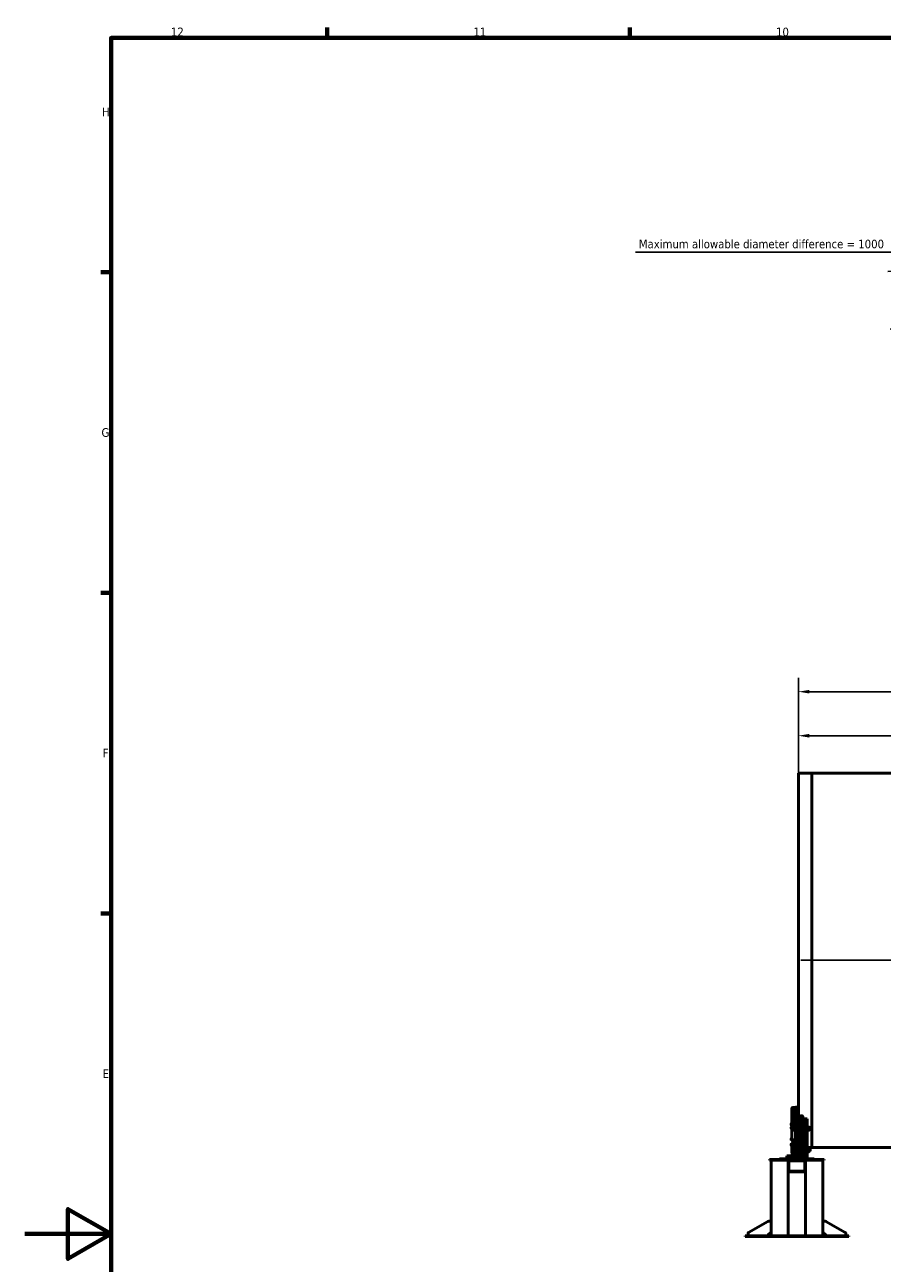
# Model space of a CAD drawing. Header units: millimetres. Extents: x 0 to 63075, y 0 to 44550.
# Tile 7 of 31: x 0 to 14897, y 21767 to 43280. Entities that reach past the tile are written whole.
import ezdxf

# ---------------------------------------------------------------- set-up
doc = ezdxf.new("R2010")
doc.units = ezdxf.units.MM
doc.header["$LTSCALE"] = 75
for name, color, linetype, lineweight in [('Border (ISO)', 7, 'Continuous', 70), ('Centerline (ISO)', 7, 'Continuous', 25), ('Dimension (ISO)', 7, 'Continuous', 25), ('Visible (ISO)', 7, 'Continuous', 50)]:
    doc.layers.add(name, color=color, linetype=linetype, lineweight=lineweight)
doc.styles.add('Label Text (ISO)', font='tahoma.ttf')
doc.styles.add('Note Text (ISO)', font='tahoma.ttf')
doc.dimstyles.new('Default (ISO)', dxfattribs={"dimscale": 75, "dimtxt": 2, "dimasz": 2.5, "dimexe": 3.175, "dimexo": 0, "dimgap": 0.762, "dimtad": 1, "dimrnd": 1e-08, "dimtxsty": 'Note Text (ISO)', "dimcen": 0.09, "dimdle": 10, "dimclrd": 256, "dimclre": 256, "dimclrt": 256, "dimazin": 2, "dimtfac": 1, "dimtmove": 0, "dimatfit": 3, "dimfxl": 1, "dimtolj": 1, "dimtzin": 0, "dimlwd": -1, "dimlwe": -1, "dimarcsym": 0})

# ---------------------------------------------------------------- blocks, each defined once
blk = doc.blocks.new('Borders Default Border')
at = {"layer": 'Border (ISO)'}
for p, q in [((70.08, 574), (70.08, 576.4)), ((140.17, 574), (140.17, 576.4)), ((20, 519.75), (17.6, 519.75)), ((20, 445.5), (17.6, 445.5)), ((20, 371.25), (17.6, 371.25))]:
    blk.add_line(p, q, dxfattribs=at)
at = {"layer": 'Border (ISO)', "flags": 128}
for points in [[(20, 20), (20, 574), (821, 574), (821, 20), (20, 20)], [(0, 297), (20, 297), (10, 302.77), (10, 291.23), (20, 297)]]:
    blk.add_lwpolyline(points, dxfattribs=at)
at = {"layer": 'Border (ISO)', "char_height": 2, "attachment_point": 7, "style": 'Label Text (ISO)'}
for s, insert in [('12', (33.84, 574.4)), ('11', (103.92, 574.4)), ('10', (174.01, 574.36)), ('H', (17.87, 555.87)), ('G', (17.77, 481.59)), ('F', (18.08, 407.37)), ('E', (18.03, 333.12))]:
    blk.add_mtext(s, dxfattribs=dict(at, insert=insert))
blk = doc.blocks.new('*D7')
at = {"layer": 'Defpoints', "color": 0, "transparency": 16777216}
for p in [(13440, 30930), (13440, 30280), (23190, 27030)]:
    blk.add_point(p, dxfattribs=at)
at = {"layer": 'Dimension (ISO)', "transparency": 16777216}
for p, q in [((13440, 30280), (13440, 31168)), ((23190, 27030), (23190, 31168)), ((23003, 30930), (13628, 30930))]:
    blk.add_line(p, q, dxfattribs=at)
for points in [[(13628, 30961), (13628, 30898), (13440, 30930)], [(23003, 30961), (23003, 30898), (23190, 30930)]]:
    blk.add_solid(points, dxfattribs=at)
at = {"layer": 'Dimension (ISO)', "transparency": 16777216, "insert": (17688, 31143), "char_height": 150, "attachment_point": 1, "style": 'Note Text (ISO)'}
blk.add_mtext('\\A1;9750', dxfattribs=at)
blk = doc.blocks.new('*D16')
at = {"layer": 'Defpoints', "color": 0, "transparency": 16777216}
for p in [(39890, 40110), (15274, 38002), (16122, 38040)]:
    blk.add_point(p, dxfattribs=at)
at = {"layer": 'Dimension (ISO)', "transparency": 16777216}
for p, q in [((39890, 40110), (14992, 38991)), ((10611, 39329), (15215, 39329)), ((15215, 39329), (15229, 39001)), ((15238, 38814), (15266, 38190)), ((16122, 38040), (15036, 37992))]:
    blk.add_line(p, q, dxfattribs=at)
for points in [[(15269, 38815), (15207, 38813), (15229, 39001)], [(15297, 38191), (15235, 38188), (15274, 38002)]]:
    blk.add_solid(points, dxfattribs=at)
at = {"layer": 'Dimension (ISO)', "transparency": 16777216, "insert": (10668, 39546), "char_height": 150, "attachment_point": 1, "style": 'Note Text (ISO)'}
blk.add_mtext('\\A1;\\fTahoma|b0|i0;\\H149.0446;Maximum allowable diameter difference = 1000', dxfattribs=at)
blk = doc.blocks.new('*D28')
at = {"layer": 'Defpoints', "color": 0, "transparency": 16777216}
for p in [(40166, 31695), (13440, 30280), (40166, 30280)]:
    blk.add_point(p, dxfattribs=at)
at = {"layer": 'Dimension (ISO)', "transparency": 16777216}
for p, q in [((13440, 30280), (13440, 31933)), ((40166, 30280), (40166, 31933)), ((13628, 31695), (39979, 31695))]:
    blk.add_line(p, q, dxfattribs=at)
for points in [[(13628, 31726), (13628, 31664), (13440, 31695)], [(39979, 31726), (39979, 31664), (40166, 31695)]]:
    blk.add_solid(points, dxfattribs=at)
at = {"layer": 'Dimension (ISO)', "transparency": 16777216, "insert": (26532, 31908), "char_height": 150, "attachment_point": 1, "style": 'Note Text (ISO)'}
blk.add_mtext('\\A1;30000', dxfattribs=at)

msp = doc.modelspace()

# ---------------------------------------------------------------- linework, layer by layer
at = {"layer": 'Centerline (ISO)', "linetype": 'Continuous'}
msp.add_line((13484.5155, 27029.624), (40121.7091, 27029.624), dxfattribs=at)
at = {"layer": 'Visible (ISO)'}
for p, q in [((13440.0155, 30279.624), (13440.0155, 24480.1688)), ((13672.0155, 30279.624), (13440.0155, 30279.624)), ((13672.0155, 30279.624), (13672.0155, 23779.624)), ((13672.0155, 30279.624), (26935.9899, 30279.624)), ((13672.0155, 23779.624), (13672.0155, 30279.624)), ((13328.0155, 24460.408), (13328.0155, 24433.5612)), ((13328.0155, 24433.5612), (13328.0155, 24199.7343)), ((13338.0155, 24206.4425), (13338.0155, 24433.5612)), ((13342.0155, 24471.1926), (13390.0155, 24471.1926)), ((13342.0155, 24467.408), (13390.0155, 24467.408)), ((13390.0155, 24440.5612), (13342.0155, 24440.5612)), ((13390.0155, 24435.5612), (13342.0155, 24435.5612)), ((13345.0155, 24431.65), (13345.0155, 24435.3102)), ((13345.0155, 24206.7343), (13345.0155, 24431.65)), ((13390.0155, 24460.1688), (13390.0155, 24480.1688)), ((13440.0155, 24480.1688), (13390.0155, 24480.1688)), ((13390.0155, 24460.1688), (13390.0155, 23630.1688)), ((13440.0155, 24480.1688), (13440.0155, 24460.1688)), ((13440.0155, 24460.1688), (13440.0155, 23630.1688)), ((13480.0155, 24324.9346), (13505.0155, 24324.9346)), ((13515.0155, 24302.5822), (13515.0155, 24320.7084)), ((13315.0154, 24193.2346), (13316.0203, 24194.975)), ((13315.0154, 24193.2346), (13315.0154, 24191.5369)), ((13315.0154, 24191.5369), (13315.0154, 24181.0569)), ((13315.0154, 24181.0569), (13315.0154, 24170.7546)), ((13315.0154, 24170.7546), (13315.0154, 24169.2346)), ((13315.0154, 24169.2346), (13316.0203, 24167.4941)), ((13315.0154, 24130.7833), (13315.5862, 24131.772)), ((13315.0154, 24130.7833), (13315.0154, 24128.3035)), ((13315.0154, 24128.3035), (13315.0154, 24117.2169)), ((13315.0154, 24117.2169), (13315.0154, 24107.6967)), ((13315.0154, 24107.6967), (13315.0154, 24106.7833)), ((13315.0154, 24106.7833), (13315.5862, 24105.7946)), ((13324.2154, 24195.0894), (13316.0872, 24195.0894)), ((13324.2154, 24187.9843), (13316.0872, 24187.9843)), ((13324.2154, 24174.1294), (13316.0872, 24174.1294)), ((13324.2154, 24167.3797), (13316.0872, 24167.3797)), ((13324.2154, 24132.5212), (13316.0872, 24132.5212)), ((13324.2154, 24124.0859), (13316.0872, 24124.0859)), ((13324.2154, 24110.348), (13316.0872, 24110.348)), ((13324.2154, 24105.0455), (13316.0872, 24105.0455)), ((13324.2154, 24195.0894), (13324.2154, 24187.9843)), ((13324.2154, 24192.4796), (13325.0155, 24192.4796)), ((13324.2154, 24187.9843), (13324.2154, 24174.1294)), ((13324.2154, 24174.1294), (13324.2154, 24167.3797)), ((13324.2154, 24169.9896), (13325.0155, 24169.9896)), ((13324.2154, 24132.5212), (13324.2154, 24124.0859)), ((13324.2154, 24130.0283), (13325.0155, 24130.0283)), ((13324.2154, 24124.0859), (13324.2154, 24110.348)), ((13324.2154, 24110.348), (13324.2154, 24105.0455)), ((13324.2154, 24107.5383), (13325.0155, 24107.5383)), ((13325.0155, 24195.4846), (13325.7655, 24196.2346)), ((13325.0155, 24166.9846), (13325.0155, 24195.4846)), ((13325.0155, 24166.9846), (13325.7655, 24166.2346)), ((13325.0155, 24133.0333), (13325.7655, 24133.7833)), ((13325.0155, 24104.5333), (13325.0155, 24133.0333)), ((13325.0155, 24104.5333), (13325.7655, 24103.7833)), ((13325.7655, 24196.2346), (13325.7655, 24166.2346)), ((13325.7655, 24196.2346), (13328.0155, 24196.2346)), ((13325.7655, 24166.2346), (13328.0155, 24166.2346)), ((13325.7655, 24133.7833), (13325.7655, 24103.7833)), ((13325.7655, 24133.7833), (13328.0155, 24133.7833)), ((13325.7655, 24103.7833), (13328.0155, 24103.7833)), ((13328.0155, 24199.7343), (13328.0155, 24172.8875)), ((13328.0155, 24165.3875), (13328.0155, 24172.8875)), ((13328.0155, 24165.3875), (13328.0155, 24158.5574)), ((13328.0155, 24154.2273), (13328.0155, 24158.5574)), ((13328.0155, 23920.7273), (13328.0155, 24154.2273)), ((13338.0155, 24172.8875), (13338.0155, 24165.3875)), ((13340.2655, 24166.2346), (13338.0155, 24166.2346)), ((13338.0155, 24158.5574), (13338.0155, 24165.3875)), ((13338.0155, 24158.5574), (13338.0155, 24154.2273)), ((13340.2655, 24166.2346), (13340.2655, 24174.686)), ((13341.0155, 24166.9846), (13340.2655, 24166.2346)), ((13341.0155, 24174.824), (13341.0155, 24166.9846)), ((13341.0155, 24173.2346), (13345.0155, 24173.2346)), ((13342.0155, 24229.0323), (13345.0155, 24229.0323)), ((13342.0155, 24206.7343), (13390.0155, 24206.7343)), ((13390.0155, 24179.8875), (13342.0155, 24179.8875)), ((13390.0155, 24174.8875), (13342.0155, 24174.8875)), ((13342.0155, 24150.7632), (13390.0155, 24150.7632)), ((13390.0155, 24142.1029), (13342.0155, 24142.1029)), ((13345.0155, 24150.7632), (13345.0155, 24174.8875)), ((13362.5154, 24132.6688), (13362.5154, 24118.9188)), ((13362.5154, 24118.9188), (13362.5154, 24091.4188)), ((13384.2154, 24132.6688), (13364.9716, 24132.6688)), ((13384.2154, 24105.1688), (13364.9716, 24105.1688)), ((13377.0154, 24260.8145), (13377.4648, 24261.5929)), ((13377.0154, 24260.8145), (13377.0154, 24260.0835)), ((13377.0154, 24260.0835), (13377.0154, 24250.8773)), ((13377.0154, 24250.8773), (13377.0154, 24239.6083)), ((13377.0154, 24239.6083), (13377.0154, 24236.8145)), ((13377.0154, 24236.8145), (13377.4648, 24236.0361)), ((13386.2154, 24262.4646), (13378.0872, 24262.4646)), ((13386.2154, 24257.7024), (13378.0872, 24257.7024)), ((13386.2154, 24244.0523), (13378.0872, 24244.0523)), ((13386.2154, 24235.1643), (13378.0872, 24235.1643)), ((13384.2154, 24132.6688), (13384.2154, 24105.1688)), ((13384.2154, 24130.7238), (13385.0155, 24130.7238)), ((13384.2154, 24105.1688), (13384.2154, 24077.6688)), ((13385.0155, 24136.9188), (13386.2655, 24138.1688)), ((13385.0155, 24073.4188), (13385.0155, 24136.9188)), ((13386.2154, 24262.4646), (13386.2154, 24257.7024)), ((13386.2154, 24260.0595), (13387.0155, 24260.0595)), ((13386.2154, 24257.7024), (13386.2154, 24244.0523)), ((13386.2154, 24244.0523), (13386.2154, 24235.1643)), ((13386.2154, 24237.5695), (13387.0155, 24237.5695)), ((13386.2655, 24138.1688), (13386.2655, 24072.1688)), ((13386.2655, 24138.1688), (13390.0155, 24138.1688)), ((13387.0155, 24263.0645), (13387.7655, 24263.8145)), ((13387.0155, 24234.5645), (13387.0155, 24263.0645)), ((13387.0155, 24234.5645), (13387.7655, 24233.8145)), ((13387.7655, 24263.8145), (13387.7655, 24233.8145)), ((13387.7655, 24263.8145), (13390.0155, 24263.8145)), ((13387.7655, 24233.8145), (13390.0155, 24233.8145)), ((13460.0155, 24212.2359), (13440.0155, 24212.2359)), ((13460.0155, 24243.3669), (13460.0155, 24288.6822)), ((13462.2655, 24263.8145), (13460.0155, 24263.8145)), ((13460.0155, 24243.3669), (13460.0155, 24230.0776)), ((13462.2655, 24233.8145), (13460.0155, 24233.8145)), ((13460.0155, 24230.0776), (13460.0155, 24213.1729)), ((13460.0155, 24213.1729), (13460.0155, 24212.2359)), ((13462.2655, 24233.8145), (13462.2655, 24263.8145)), ((13463.0155, 24263.0645), (13462.2655, 24263.8145)), ((13463.0155, 24234.5645), (13462.2655, 24233.8145)), ((13463.0155, 24263.0645), (13463.0155, 24234.5645)), ((13463.0155, 24260.0645), (13463.8928, 24261.584)), ((13463.0155, 24237.5645), (13463.8928, 24236.0449)), ((13464.2291, 24274.4542), (13490.0155, 24274.4542)), ((13464.5203, 24262.4601), (13476.3107, 24262.4601)), ((13464.5203, 24253.552), (13476.3107, 24253.552)), ((13464.5203, 24239.9064), (13476.3107, 24239.9064)), ((13464.5203, 24235.1689), (13476.3107, 24235.1689)), ((13477.8155, 24260.0645), (13476.9382, 24261.584)), ((13477.8155, 24237.5645), (13476.9382, 24236.0449)), ((13477.8155, 24237.5645), (13477.8155, 24260.0645)), ((13477.8155, 24256.8145), (13485.7885, 24256.8145)), ((13477.8155, 24240.8145), (13485.7885, 24240.8145)), ((13505.0155, 24306.8084), (13480.0155, 24306.8084)), ((13485.7885, 24240.8145), (13485.7885, 24256.8145)), ((13487.0155, 24255.5876), (13485.7885, 24256.8145)), ((13487.0155, 24242.0414), (13485.7885, 24240.8145)), ((13487.0155, 24255.5876), (13487.0155, 24242.0414)), ((13490.0155, 24274.4542), (13490.0155, 24259.4542)), ((13490.0155, 24259.4542), (13490.0155, 24274.4542)), ((13490.0155, 24274.4542), (13540.0155, 24274.4542)), ((13490.0155, 24259.4542), (13490.0155, 23630.1688)), ((13490.0155, 23630.1688), (13490.0155, 24259.4542)), ((13515.0155, 24302.5822), (13515.0155, 24274.4542)), ((13540.0155, 24274.4542), (13540.0155, 24259.4542)), ((13540.0155, 24259.4542), (13540.0155, 24274.4542)), ((13540.0155, 24274.4542), (13590.0155, 24274.4542)), ((13540.0155, 24259.4542), (13540.0155, 23630.1688)), ((13540.0155, 23630.1688), (13540.0155, 24259.4542)), ((13590.0155, 24274.4542), (13590.0155, 24259.4542)), ((13590.0155, 24259.4542), (13590.0155, 23630.1688)), ((13593.7655, 24138.1688), (13590.0155, 24138.1688)), ((13593.7655, 24072.1688), (13593.7655, 24138.1688)), ((13595.0155, 24136.9188), (13593.7655, 24138.1688)), ((13595.0155, 24136.9188), (13595.0155, 24073.4188)), ((13595.0155, 24130.7188), (13596.1414, 24132.6688)), ((13598.5976, 24132.6688), (13622.4335, 24132.6688)), ((13598.5976, 24105.1688), (13622.4335, 24105.1688)), ((13626.0155, 24130.7188), (13624.8897, 24132.6688)), ((13626.0155, 24079.6188), (13626.0155, 24130.7188)), ((13626.0155, 24123.1688), (13642.5616, 24123.1688)), ((13642.5616, 24087.1688), (13642.5616, 24123.1688)), ((13645.0155, 24120.715), (13642.5616, 24123.1688)), ((13645.0155, 24120.715), (13645.0155, 24089.6226)), ((13315.0154, 23932.5609), (13316.0203, 23934.3014)), ((13315.0154, 23932.5609), (13315.0154, 23930.8632)), ((13315.0154, 23930.8632), (13315.0154, 23920.3832)), ((13315.0154, 23920.3832), (13315.0154, 23910.0809)), ((13315.0154, 23910.0809), (13315.0154, 23908.5609)), ((13315.0154, 23908.5609), (13316.0203, 23906.8205)), ((13324.2154, 23934.4158), (13316.0872, 23934.4158)), ((13324.2154, 23927.3107), (13316.0872, 23927.3107)), ((13324.2154, 23913.4558), (13316.0872, 23913.4558)), ((13324.2154, 23906.706), (13316.0872, 23906.706)), ((13324.2154, 23934.4158), (13324.2154, 23927.3107)), ((13324.2154, 23931.8059), (13325.0155, 23931.8059)), ((13324.2154, 23927.3107), (13324.2154, 23913.4558)), ((13324.2154, 23913.4558), (13324.2154, 23906.706)), ((13324.2154, 23909.3159), (13325.0155, 23909.3159)), ((13325.0155, 23934.8109), (13325.7655, 23935.5609)), ((13325.0155, 23906.3109), (13325.0155, 23934.8109)), ((13325.0155, 23906.3109), (13325.7655, 23905.5609)), ((13325.7655, 23935.5609), (13325.7655, 23905.5609)), ((13325.7655, 23935.5609), (13328.0155, 23935.5609)), ((13325.7655, 23905.5609), (13328.0155, 23905.5609)), ((13328.0155, 23901.8875), (13328.0155, 23920.7273)), ((13328.0155, 23901.2176), (13328.0155, 23901.8875)), ((13328.0155, 23901.2176), (13338.0155, 23901.2176)), ((13338.0155, 23909.1083), (13338.0155, 23901.8875)), ((13340.2655, 23905.5609), (13338.0155, 23905.5609)), ((13338.0155, 23901.8875), (13338.0155, 23901.2176)), ((13340.2655, 23905.5609), (13340.2655, 23908.698)), ((13341.0155, 23906.3109), (13340.2655, 23905.5609)), ((13341.0155, 23908.6339), (13341.0155, 23906.3109)), ((13342.0155, 23908.6029), (13390.0155, 23908.6029)), ((13345.0155, 23837.6627), (13345.0155, 23908.6029)), ((13362.5154, 24091.4188), (13362.5154, 24077.6688)), ((13384.2154, 24077.6688), (13364.9716, 24077.6688)), ((13384.2154, 24079.6138), (13385.0155, 24079.6138)), ((13385.0155, 24073.4188), (13386.2655, 24072.1688)), ((13386.2655, 24072.1688), (13390.0155, 24072.1688)), ((13593.7655, 24072.1688), (13590.0155, 24072.1688)), ((13595.0155, 24073.4188), (13593.7655, 24072.1688)), ((13595.0155, 24079.6188), (13596.1414, 24077.6688)), ((13598.5976, 24077.6688), (13622.4335, 24077.6688)), ((13626.0155, 24079.6188), (13624.8897, 24077.6688)), ((13626.0155, 24087.1688), (13642.5616, 24087.1688)), ((13645.0155, 24089.6226), (13642.5616, 24087.1688)), ((13315.0154, 23837.4979), (13315.5862, 23838.4866)), ((13315.0154, 23837.4979), (13315.0154, 23835.0181)), ((13315.0154, 23835.0181), (13315.0154, 23823.9315)), ((13315.0154, 23823.9315), (13315.0154, 23814.4113)), ((13315.0154, 23814.4113), (13315.0154, 23813.4979)), ((13315.0154, 23813.4979), (13315.5862, 23812.5092)), ((13324.2154, 23839.2358), (13316.0872, 23839.2358)), ((13324.2154, 23830.8005), (13316.0872, 23830.8005)), ((13324.2154, 23817.0626), (13316.0872, 23817.0626)), ((13324.2154, 23811.7601), (13316.0872, 23811.7601)), ((13324.2154, 23839.2358), (13324.2154, 23830.8005)), ((13324.2154, 23836.7429), (13325.0155, 23836.7429)), ((13324.2154, 23830.8005), (13324.2154, 23817.0626)), ((13324.2154, 23817.0626), (13324.2154, 23811.7601)), ((13324.2154, 23814.2529), (13325.0155, 23814.2529)), ((13325.0155, 23839.7479), (13325.7655, 23840.4979)), ((13325.0155, 23811.2479), (13325.0155, 23839.7479)), ((13325.0155, 23811.2479), (13325.7655, 23810.4979)), ((13325.7655, 23840.4979), (13325.7655, 23810.4979)), ((13325.7655, 23840.4979), (13328.0155, 23840.4979)), ((13325.7655, 23810.4979), (13328.0155, 23810.4979)), ((13328.0155, 23839.2155), (13328.0155, 23843.0908)), ((13328.0155, 23843.0908), (13338.0155, 23843.0908)), ((13328.0155, 23818.7538), (13328.0155, 23839.2155)), ((13328.0155, 23812.7572), (13328.0155, 23818.7538)), ((13328.0155, 23801.5096), (13328.0155, 23812.7572)), ((13328.0155, 23801.5096), (13328.0155, 23795.513)), ((13328.0155, 23790.6412), (13328.0155, 23795.513)), ((13328.0155, 23685.589), (13328.0155, 23790.6412)), ((13338.0155, 23843.0908), (13338.0155, 23839.2155)), ((13340.2655, 23840.4979), (13338.0155, 23840.4979)), ((13338.0155, 23818.7538), (13338.0155, 23839.2155)), ((13338.0155, 23818.7538), (13338.0155, 23812.7572)), ((13338.0155, 23812.7572), (13338.0155, 23801.5096)), ((13340.2655, 23810.4979), (13338.0155, 23810.4979)), ((13338.0155, 23795.513), (13338.0155, 23801.5096)), ((13338.0155, 23795.513), (13338.0155, 23790.6412)), ((13340.2655, 23810.4979), (13340.2655, 23840.4979)), ((13341.0155, 23839.7479), (13340.2655, 23840.4979)), ((13341.0155, 23811.2479), (13340.2655, 23810.4979)), ((13341.0155, 23839.7479), (13341.0155, 23811.2479)), ((13341.0155, 23836.7479), (13341.4506, 23837.5015)), ((13341.0155, 23814.2479), (13341.4506, 23813.4944)), ((13342.0155, 23786.7437), (13390.0155, 23786.7437)), ((13390.0155, 23777), (13342.0155, 23777)), ((13342.0155, 23671.9478), (13390.0155, 23671.9478)), ((13342.5203, 23837.6627), (13346.9307, 23837.6627)), ((13342.5203, 23837.3261), (13346.9307, 23837.3261)), ((13342.5203, 23825.1613), (13346.9307, 23825.1613)), ((13342.5203, 23813.3332), (13346.9307, 23813.3332)), ((13345.0155, 23786.7437), (13345.0155, 23813.3332)), ((13348.4355, 23836.7479), (13348.0005, 23837.5015)), ((13348.4355, 23814.2479), (13348.0005, 23813.4944)), ((13348.4355, 23836.7479), (13348.4355, 23814.2479)), ((13348.4355, 23836.7479), (13353.4355, 23836.7479)), ((13348.4355, 23814.2479), (13353.4355, 23814.2479)), ((13353.4355, 23836.7479), (13353.4355, 23814.2479)), ((13353.4355, 23833.4979), (13363.7885, 23833.4979)), ((13353.4355, 23817.4979), (13363.7885, 23817.4979)), ((13362.5154, 23757.6688), (13362.5154, 23743.9188)), ((13362.5154, 23743.9188), (13362.5154, 23716.4188)), ((13362.5154, 23716.4188), (13362.5154, 23702.6688)), ((13363.7885, 23817.4979), (13363.7885, 23833.4979)), ((13365.0155, 23832.271), (13363.7885, 23833.4979)), ((13365.0155, 23818.7248), (13363.7885, 23817.4979)), ((13384.2154, 23757.6688), (13364.9716, 23757.6688)), ((13384.2154, 23730.1688), (13364.9716, 23730.1688)), ((13384.2154, 23702.6688), (13364.9716, 23702.6688)), ((13365.0155, 23832.271), (13365.0155, 23818.7248)), ((13384.2154, 23757.6688), (13384.2154, 23730.1688)), ((13384.2154, 23755.7238), (13385.0155, 23755.7238)), ((13384.2154, 23730.1688), (13384.2154, 23702.6688)), ((13384.2154, 23704.6138), (13385.0155, 23704.6138)), ((13385.0155, 23761.9188), (13386.2655, 23763.1688)), ((13385.0155, 23698.4188), (13385.0155, 23761.9188)), ((13385.0155, 23698.4188), (13386.2655, 23697.1688)), ((13386.2655, 23763.1688), (13386.2655, 23697.1688)), ((13386.2655, 23763.1688), (13390.0155, 23763.1688)), ((13386.2655, 23697.1688), (13390.0155, 23697.1688)), ((13672.0155, 23779.624), (13590.0155, 23779.624)), ((13593.7655, 23763.1688), (13590.0155, 23763.1688)), ((13593.7655, 23697.1688), (13590.0155, 23697.1688)), ((13593.7655, 23697.1688), (13593.7655, 23763.1688)), ((13595.0155, 23761.9188), (13593.7655, 23763.1688)), ((13595.0155, 23698.4188), (13593.7655, 23697.1688)), ((13595.0155, 23761.9188), (13595.0155, 23698.4188)), ((13595.0155, 23755.7188), (13596.1414, 23757.6688)), ((13595.0155, 23704.6188), (13596.1414, 23702.6688)), ((13598.5976, 23757.6688), (13622.4335, 23757.6688)), ((13598.5976, 23730.1688), (13622.4335, 23730.1688)), ((13598.5976, 23702.6688), (13622.4335, 23702.6688)), ((13626.0155, 23755.7188), (13624.8897, 23757.6688)), ((13626.0155, 23704.6188), (13624.8897, 23702.6688)), ((13626.0155, 23704.6188), (13626.0155, 23755.7188)), ((13626.0155, 23748.1688), (13642.5616, 23748.1688)), ((13626.0155, 23712.1688), (13642.5616, 23712.1688)), ((13642.5616, 23712.1688), (13642.5616, 23748.1688)), ((13645.0155, 23745.715), (13642.5616, 23748.1688)), ((13645.0155, 23714.6226), (13642.5616, 23712.1688)), ((13645.0155, 23745.715), (13645.0155, 23714.6226)), ((13672.0155, 23779.624), (26935.9899, 23779.624)), ((12940.0155, 23555.1688), (12940.0155, 23570.1688)), ((12970.0155, 23570.1688), (12940.0155, 23570.1688)), ((12940.0155, 23555.1688), (12970.0155, 23555.1688)), ((12965.0155, 23555.1688), (12965.0155, 22245.1688)), ((12970.0155, 23570.1688), (13860.0155, 23570.1688)), ((12970.0155, 23555.1688), (13860.0155, 23555.1688)), ((13115.0155, 23580.1688), (13115.0155, 23570.1688)), ((13715.0155, 23580.1688), (13115.0155, 23580.1688)), ((13240.0155, 23580.1688), (13240.0155, 23630.1688)), ((13240.0155, 23630.1688), (13260.0155, 23630.1688)), ((13570.0155, 23630.1688), (13260.0155, 23630.1688)), ((13265.0155, 23555.1688), (13265.0155, 23535.1688)), ((13265.0155, 23535.1688), (13265.0155, 23375.1688)), ((13275.0155, 23535.1688), (13275.0155, 23375.1688)), ((13545.0155, 23545.1688), (13285.0155, 23545.1688)), ((13440.0155, 23630.1688), (13390.0155, 23630.1688)), ((13450.0155, 23630.1688), (13440.0155, 23640.1688)), ((13555.0155, 23375.1688), (13555.0155, 23535.1688)), ((13565.0155, 23555.1688), (13565.0155, 23535.1688)), ((13565.0155, 23375.1688), (13565.0155, 23535.1688)), ((13570.0155, 23630.1688), (13590.0155, 23630.1688)), ((13590.0155, 23580.1688), (13590.0155, 23630.1688)), ((13715.0155, 23580.1688), (13715.0155, 23570.1688)), ((13890.0155, 23570.1688), (13860.0155, 23570.1688)), ((13860.0155, 23555.1688), (13890.0155, 23555.1688)), ((13865.0155, 23555.1688), (13865.0155, 22245.1688)), ((13890.0155, 23570.1688), (13890.0155, 23555.1688)), ((13265.0155, 23375.1688), (13265.0155, 22245.1688)), ((13285.0155, 23365.1688), (13545.0155, 23365.1688)), ((13285.0155, 23355.1688), (13545.0155, 23355.1688)), ((13565.0155, 23375.1688), (13565.0155, 22245.1688)), ((12910.404, 22492.5337), (12575.0927, 22300.9272)), ((12965.0155, 22495.1688), (12920.3268, 22495.1688)), ((13865.0155, 22495.1688), (13909.7042, 22495.1688)), ((13919.627, 22492.5337), (14254.9383, 22300.9272)), ((12515.0155, 22230.1688), (12515.0155, 22245.1688)), ((12545.0155, 22245.1688), (12515.0155, 22245.1688)), ((12515.0155, 22230.1688), (12545.0155, 22230.1688)), ((12545.0155, 22245.1688), (14285.0155, 22245.1688)), ((12545.0155, 22230.1688), (14285.0155, 22230.1688)), ((12565.0155, 22283.5623), (12565.0155, 22245.1688)), ((14265.0155, 22283.5623), (14265.0155, 22245.1688)), ((14315.0155, 22245.1688), (14285.0155, 22245.1688)), ((14285.0155, 22230.1688), (14315.0155, 22230.1688)), ((14315.0155, 22245.1688), (14315.0155, 22230.1688))]:
    msp.add_line(p, q, dxfattribs=at)
for centre, radius, start, end in [((13285.0155, 23535.1688), 20, 90, 180), ((13285.0155, 23535.1688), 10, 90, 180), ((13545.0155, 23535.1688), 20, 0, 90), ((13545.0155, 23535.1688), 10, 0, 90), ((13285.0155, 23375.1688), 20, 180, 270), ((13285.0155, 23375.1688), 10, 180, 270), ((13545.0155, 23375.1688), 10, 270, 0), ((13545.0155, 23375.1688), 20, 270, 0), ((12920.3268, 22475.1688), 20, 90, 119.7448813), ((13909.7042, 22475.1688), 20, 60.2551187, 90), ((12585.0155, 22283.5623), 20, 119.7448813, 180), ((12965.0155, 22245.1688), 50, 90, 180), ((13865.0155, 22245.1688), 50, 0, 90), ((14245.0155, 22283.5623), 20, 0, 60.2551187)]:
    msp.add_arc(centre, radius, start, end, dxfattribs=at)
for centre, major_axis, ratio, start_param, end_param in [((13342.0155, 24460.408), (-14, 0), 0.5, 4.7123889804, 6.2831853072), ((13342.0155, 24433.5612), (-14, 0), 0.5, 4.7123889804, 6.2831853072), ((13342.0155, 24459.0682), (-14, 0), 0.8660254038, 4.7123889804, 6.0186645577), ((13342.0155, 24433.5612), (-4, 0), 0.5, 4.7123889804, 6.2831853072), ((13340.0155, 24426.65), (9.6593, 9.6593), 0.2679491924, 0.73279442, 0.7853981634), ((13395.0155, 24426.65), (-9.6593, 9.6593), 0.2679491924, 5.4977871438, 5.5503908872), ((13480.0155, 24288.6822), (-40, 0), 0.906307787, 4.7123889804, 6.2831853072), ((13505.0155, 24320.7084), (10, 0), 0.4226182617, 0, 1.5707963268), ((13342.0155, 24199.7343), (-14, 0), 0.5, 4.7123889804, 6.2831853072), ((13342.0155, 24172.8875), (-14, 0), 0.5, 4.7123889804, 6.2831853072), ((13342.0155, 24154.2273), (-14, 0), 0.8660254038, 0, 1.5707963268), ((13342.0155, 24225.5682), (-4, 0), 0.8660254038, 4.7123889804, 6.2831853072), ((13342.0155, 24172.8875), (-4, 0), 0.5, 4.7123889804, 6.2831853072), ((13342.0155, 24154.2273), (-4, 0), 0.8660254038, 0, 1.5707963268), ((13480.0155, 24288.6822), (-20, 0), 0.906307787, 4.7123889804, 6.2831853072), ((13480.0155, 24263.3252), (-20, 0), 0.906307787, 4.7123889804, 6.256187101), ((13480.0155, 24277.2251), (10, 0), 0.4226182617, 5.5681438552, 7.853981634), ((13505.0155, 24302.5822), (10, 0), 0.4226182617, 0, 1.5707963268), ((13342.0155, 23920.7273), (-14, 0), 0.8660254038, 0, 1.5707963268), ((13342.0155, 23790.6412), (-14, 0), 0.9743700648, 0, 1.5707963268), ((13342.0155, 23685.589), (-14, 0), 0.9743700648, 0, 1.5707963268), ((13342.0155, 23790.6412), (-4, 0), 0.9743700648, 0, 1.5707963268)]:
    msp.add_ellipse(centre, major_axis=major_axis, ratio=ratio, start_param=start_param, end_param=end_param, dxfattribs=at)
for points, weights in [([(13316.0872, 24195.0894), (13315.0154, 24193.1856), (13315.0154, 24191.5369)], [1, 1.0379548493, 1]), ([(13315.0154, 24191.5369), (13315.0154, 24189.8881), (13316.0872, 24187.9843)], [1, 1.0379548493, 1]), ([(13316.0872, 24187.9843), (13315.0154, 24184.2719), (13315.0154, 24181.0569)], [1, 1.0379548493, 1]), ([(13315.0154, 24181.0569), (13315.0154, 24177.8419), (13316.0872, 24174.1294)], [1, 1.0379548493, 1]), ([(13316.0872, 24174.1294), (13315.0154, 24172.3208), (13315.0154, 24170.7546)], [1, 1.0379548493, 1]), ([(13315.0154, 24170.7546), (13315.0154, 24169.1883), (13316.0872, 24167.3797)], [1, 1.0379548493, 1]), ([(13316.0872, 24132.5212), (13315.0154, 24130.2609), (13315.0154, 24128.3035)], [1, 1.0379548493, 1]), ([(13315.0154, 24128.3035), (13315.0154, 24126.3461), (13316.0872, 24124.0859)], [1, 1.0379548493, 1]), ([(13316.0872, 24124.0859), (13315.0154, 24120.4048), (13315.0154, 24117.2169)], [1, 1.0379548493, 1]), ([(13315.0154, 24117.2169), (13315.0154, 24114.029), (13316.0872, 24110.348)], [1, 1.0379548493, 1]), ([(13316.0872, 24110.348), (13315.0154, 24108.9272), (13315.0154, 24107.6967)], [1, 1.0379548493, 1]), ([(13315.0154, 24107.6967), (13315.0154, 24106.4663), (13316.0872, 24105.0455)], [1, 1.0379548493, 1]), ([(13315.5862, 24131.772), (13315.7955, 24132.1345), (13316.0872, 24132.5212)], [1.01477992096, 1.01005230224, 1]), ([(13316.0203, 24194.975), (13316.0532, 24195.032), (13316.0872, 24195.0894)], [1.00225477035, 1.00116302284, 1]), ([(13362.5154, 24132.6688), (13362.5154, 24132.6688), (13364.9716, 24132.6688)], [1, 1.0379548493, 1]), ([(13364.9716, 24132.6688), (13362.5154, 24125.3002), (13362.5154, 24118.9188)], [1, 1.0379548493, 1]), ([(13362.5154, 24118.9188), (13362.5154, 24112.5374), (13364.9716, 24105.1688)], [1, 1.0379548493, 1]), ([(13364.9716, 24105.1688), (13362.5154, 24097.8002), (13362.5154, 24091.4188)], [1, 1.0379548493, 1]), ([(13378.0872, 24262.4646), (13377.0154, 24261.1886), (13377.0154, 24260.0835)], [1, 1.0379548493, 1]), ([(13377.0154, 24260.0835), (13377.0154, 24258.9784), (13378.0872, 24257.7024)], [1, 1.0379548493, 1]), ([(13378.0872, 24257.7024), (13377.0154, 24254.0448), (13377.0154, 24250.8773)], [1, 1.0379548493, 1]), ([(13377.0154, 24250.8773), (13377.0154, 24247.7098), (13378.0872, 24244.0523)], [1, 1.0379548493, 1]), ([(13378.0872, 24244.0523), (13377.0154, 24241.6707), (13377.0154, 24239.6083)], [1, 1.0379548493, 1]), ([(13377.0154, 24239.6083), (13377.0154, 24237.5458), (13378.0872, 24235.1643)], [1, 1.0379548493, 1]), ([(13378.0872, 24235.1643), (13377.7063, 24235.6178), (13377.4648, 24236.0361)], [1, 1.01316741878, 1.01719867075]), ([(13464.5203, 24262.4601), (13462.5203, 24258.006), (13464.5203, 24253.552)], [1, 1.15470053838, 1]), ([(13464.5203, 24253.552), (13462.5203, 24246.7292), (13464.5203, 24239.9064)], [1, 1.15470053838, 1]), ([(13464.5203, 24239.9064), (13462.5203, 24237.5376), (13464.5203, 24235.1689)], [1, 1.15470053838, 1]), ([(13463.8928, 24261.584), (13464.1354, 24262.0042), (13464.5203, 24262.4601)], [1.04387878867, 1.02646777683, 1]), ([(13476.3107, 24253.552), (13478.3107, 24258.006), (13476.3107, 24262.4601)], [1, 1.15470053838, 1]), ([(13476.3107, 24262.4601), (13476.6956, 24262.0042), (13476.9382, 24261.584)], [1, 1.02646777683, 1.04387878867]), ([(13476.3107, 24239.9064), (13478.3107, 24246.7292), (13476.3107, 24253.552)], [1, 1.15470053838, 1]), ([(13476.3107, 24235.1689), (13478.3107, 24237.5376), (13476.3107, 24239.9064)], [1, 1.15470053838, 1]), ([(13596.1414, 24132.6688), (13596.1414, 24132.6688), (13598.5976, 24132.6688)], [1.07735026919, 1.07735026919, 1]), ([(13598.5976, 24132.6688), (13594.0142, 24118.9188), (13598.5976, 24105.1688)], [1, 1.15470053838, 1]), ([(13598.5976, 24105.1688), (13594.0142, 24091.4188), (13598.5976, 24077.6688)], [1, 1.15470053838, 1]), ([(13622.4335, 24105.1688), (13627.0168, 24118.9188), (13622.4335, 24132.6688)], [1, 1.15470053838, 1]), ([(13622.4335, 24132.6688), (13624.8897, 24132.6688), (13624.8897, 24132.6688)], [1, 1.07735026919, 1.07735026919]), ([(13622.4335, 24077.6688), (13627.0168, 24091.4188), (13622.4335, 24105.1688)], [1, 1.15470053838, 1]), ([(13316.0872, 23934.4158), (13315.0154, 23932.512), (13315.0154, 23930.8632)], [1, 1.0379548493, 1]), ([(13315.0154, 23930.8632), (13315.0154, 23929.2145), (13316.0872, 23927.3107)], [1, 1.0379548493, 1]), ([(13316.0872, 23927.3107), (13315.0154, 23923.5983), (13315.0154, 23920.3832)], [1, 1.0379548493, 1]), ([(13315.0154, 23920.3832), (13315.0154, 23917.1682), (13316.0872, 23913.4558)], [1, 1.0379548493, 1]), ([(13316.0872, 23913.4558), (13315.0154, 23911.6472), (13315.0154, 23910.0809)], [1, 1.0379548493, 1]), ([(13315.0154, 23910.0809), (13315.0154, 23908.5146), (13316.0872, 23906.706)], [1, 1.0379548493, 1]), ([(13316.0203, 23934.3014), (13316.0532, 23934.3583), (13316.0872, 23934.4158)], [1.00225477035, 1.00116302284, 1]), ([(13364.9716, 24077.6688), (13362.5154, 24077.6688), (13362.5154, 24077.6688)], [1, 1.0379548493, 1]), ([(13362.5154, 24091.4188), (13362.5154, 24085.0374), (13364.9716, 24077.6688)], [1, 1.0379548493, 1]), ([(13598.5976, 24077.6688), (13596.1414, 24077.6688), (13596.1414, 24077.6688)], [1, 1.07735026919, 1.07735026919]), ([(13624.8897, 24077.6688), (13624.8897, 24077.6688), (13622.4335, 24077.6688)], [1.07735026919, 1.07735026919, 1]), ([(13316.0872, 23839.2358), (13315.0154, 23836.9755), (13315.0154, 23835.0181)], [1, 1.0379548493, 1]), ([(13315.0154, 23835.0181), (13315.0154, 23833.0607), (13316.0872, 23830.8005)], [1, 1.0379548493, 1]), ([(13316.0872, 23830.8005), (13315.0154, 23827.1194), (13315.0154, 23823.9315)], [1, 1.0379548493, 1]), ([(13315.0154, 23823.9315), (13315.0154, 23820.7437), (13316.0872, 23817.0626)], [1, 1.0379548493, 1]), ([(13316.0872, 23817.0626), (13315.0154, 23815.6418), (13315.0154, 23814.4113)], [1, 1.0379548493, 1]), ([(13315.0154, 23814.4113), (13315.0154, 23813.1809), (13316.0872, 23811.7601)], [1, 1.0379548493, 1]), ([(13315.5862, 23838.4866), (13315.7955, 23838.8491), (13316.0872, 23839.2358)], [1.01477992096, 1.01005230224, 1]), ([(13342.5203, 23837.6627), (13340.5203, 23837.4944), (13342.5203, 23837.3261)], [1, 1.15470053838, 1]), ([(13342.5203, 23837.3261), (13340.5203, 23831.2437), (13342.5203, 23825.1613)], [1, 1.15470053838, 1]), ([(13342.5203, 23825.1613), (13340.5203, 23819.2473), (13342.5203, 23813.3332)], [1, 1.15470053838, 1]), ([(13342.5203, 23813.3332), (13341.4938, 23813.4195), (13341.4506, 23813.4944)], [1, 1.0738437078, 1.07719130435]), ([(13346.9307, 23837.3261), (13348.9307, 23837.4944), (13346.9307, 23837.6627)], [1, 1.15470053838, 1]), ([(13346.9307, 23825.1613), (13348.9307, 23831.2437), (13346.9307, 23837.3261)], [1, 1.15470053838, 1]), ([(13346.9307, 23813.3332), (13348.9307, 23819.2473), (13346.9307, 23825.1613)], [1, 1.15470053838, 1]), ([(13348.0005, 23813.4944), (13347.9573, 23813.4195), (13346.9307, 23813.3332)], [1.07719130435, 1.0738437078, 1]), ([(13362.5154, 23757.6688), (13362.5154, 23757.6688), (13364.9716, 23757.6688)], [1, 1.0379548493, 1]), ([(13364.9716, 23702.6688), (13362.5154, 23702.6688), (13362.5154, 23702.6688)], [1, 1.0379548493, 1]), ([(13364.9716, 23757.6688), (13362.5154, 23750.3002), (13362.5154, 23743.9188)], [1, 1.0379548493, 1]), ([(13362.5154, 23743.9188), (13362.5154, 23737.5374), (13364.9716, 23730.1688)], [1, 1.0379548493, 1]), ([(13364.9716, 23730.1688), (13362.5154, 23722.8002), (13362.5154, 23716.4188)], [1, 1.0379548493, 1]), ([(13362.5154, 23716.4188), (13362.5154, 23710.0374), (13364.9716, 23702.6688)], [1, 1.0379548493, 1]), ([(13596.1414, 23757.6688), (13596.1414, 23757.6688), (13598.5976, 23757.6688)], [1.07735026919, 1.07735026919, 1]), ([(13598.5976, 23702.6688), (13596.1414, 23702.6688), (13596.1414, 23702.6688)], [1, 1.07735026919, 1.07735026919]), ([(13598.5976, 23757.6688), (13594.0142, 23743.9188), (13598.5976, 23730.1688)], [1, 1.15470053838, 1]), ([(13598.5976, 23730.1688), (13594.0142, 23716.4188), (13598.5976, 23702.6688)], [1, 1.15470053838, 1]), ([(13622.4335, 23730.1688), (13627.0168, 23743.9188), (13622.4335, 23757.6688)], [1, 1.15470053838, 1]), ([(13622.4335, 23757.6688), (13624.8897, 23757.6688), (13624.8897, 23757.6688)], [1, 1.07735026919, 1.07735026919]), ([(13622.4335, 23702.6688), (13627.0168, 23716.4188), (13622.4335, 23730.1688)], [1, 1.15470053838, 1]), ([(13624.8897, 23702.6688), (13624.8897, 23702.6688), (13622.4335, 23702.6688)], [1.07735026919, 1.07735026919, 1])]:
    msp.add_rational_spline(points, weights, degree=2, dxfattribs=at)

# ---------------------------------------------------------------- block references
at = {"xscale": 75, "yscale": 75, "zscale": 75}
msp.add_blockref('Borders Default Border', (0, 0), dxfattribs=at)

# ---------------------------------------------------------------- dimensions: what is measured, and where the dimension line sits
at = {"layer": 'Dimension (ISO)'}
dim = msp.add_linear_dim(base=(15274.3274, 38002.3017), p1=(39889.7267, 40110.0432), p2=(16122.0735, 38040.4172), angle=92.57433779, text='\\fTahoma|b0|i0;\\H149.0446;Maximum allowable diameter difference = <>', dimstyle='Default (ISO)', override={"dimgap": 0.762, "dimtih": 1, "dimtoh": 1, "dimdec": 2, "dimtol": 0, "dimlim": 0, "dimtp": 0, "dimtm": 0, "dimtdec": 2, "dimtofl": 0, "dimtmove": 1, "dimatfit": 2}, dxfattribs=at)
dim.commit()
dim.dimension.update_dxf_attribs({"geometry": '*D16', "text_midpoint": (15200.2354, 39329.0802), "dimtype": 160})
dim = msp.add_linear_dim(base=(40166.2091, 31694.9189), p1=(13440.0155, 30279.624), p2=(40166.2091, 30279.624), text='30000', dimstyle='Default (ISO)', override={"dimgap": 0.762, "dimdec": 2, "dimlfac": 1.122494, "dimtol": 0, "dimlim": 0, "dimtp": 0, "dimtm": 0, "dimtdec": 2, "dimtofl": 0, "dimatfit": 1}, dxfattribs=at)
dim.commit()
dim.dimension.update_dxf_attribs({"geometry": '*D28', "text_midpoint": (26804.5726, 31694.9189), "dimtype": 160})
dim = msp.add_linear_dim(base=(13440.0155, 30929.624), p1=(23190.0155, 27029.624), p2=(13440.0155, 30279.624), angle=180, dimstyle='Default (ISO)', override={"dimgap": 0.762, "dimdec": 2, "dimtol": 0, "dimlim": 0, "dimtp": 0, "dimtm": 0, "dimtdec": 2, "dimtofl": 0, "dimatfit": 1}, dxfattribs=at)
dim.commit()
dim.dimension.update_dxf_attribs({"geometry": '*D7', "text_midpoint": (17905.2214, 30929.624), "dimtype": 160})

doc.saveas('drawing.dxf')
